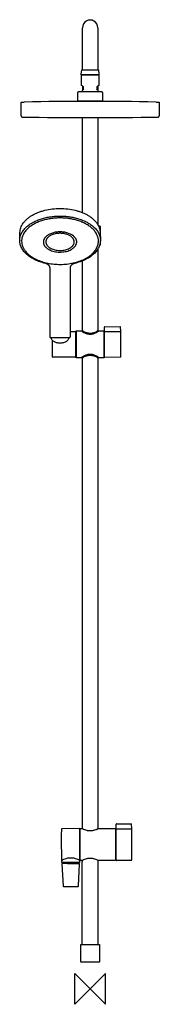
# Model space of a CAD drawing. Header units: millimetres. Extents: x -92 to 90, y -20 to 1262.
import ezdxf

# ---------------------------------------------------------------- set-up
doc = ezdxf.new("R2010")
doc.units = ezdxf.units.MM
doc.header["$MEASUREMENT"] = 0
doc.layers.add('ORIGIN', color=6, linetype='Continuous')
doc.layers.add('PLANNING', color=1, linetype='Continuous')

# ---------------------------------------------------------------- blocks, each defined once
blk = doc.blocks.new('130315_F')
at = {"layer": 'ORIGIN'}
blk.add_lwpolyline([(-20, -20), (-20, 20), (20, -20), (20, 20), (-20, -20)], dxfattribs=at)
at = {"layer": 'PLANNING'}
for p, q in [((-10, 1196.7), (-10, 1251.7)), ((10, 1251.7), (10, 1196.7)), ((-11.5, 1191.4), (-10.8, 1196.7)), ((-10.8, 1196.7), (10.8, 1196.7)), ((10.8, 1196.7), (11.5, 1191.4)), ((-11.5, 1190.4), (-11.5, 1191.4)), ((11.5, 1190.4), (-11.5, 1190.4)), ((-11.4, 1176.6), (-11.4, 1190.2)), ((-11.4, 1190.2), (11.4, 1190.2)), ((11.4, 1190.2), (11.4, 1176.6)), ((11.5, 1191.4), (11.5, 1190.4)), ((-16, 1156.3), (-16, 1167.5)), ((-15, 1168.5), (15, 1168.5)), ((-8.6, 1174.6), (-11.4, 1176.6)), ((-10, 1175.6), (-10, 1170.2)), ((-8.6, 1171.8), (-8.6, 1174.6)), ((11.4, 1176.6), (8.6, 1174.6)), ((8.6, 1174.6), (8.6, 1171.8)), ((10, 1175.6), (10, 1170.2)), ((16, 1167.5), (16, 1156.3)), ((-90, 1136.8), (-90, 1154.9)), ((-90, 1154.9), (-85.8, 1154.9)), ((15.7, 1156), (-15.7, 1156)), ((85.8, 1154.9), (90, 1154.9)), ((90, 1154.9), (90, 1136.8)), ((-10, 1010.9), (-10, 1134.9)), ((10, 1134.9), (10, 995.1)), ((10.9, 993.3), (12.5, 993.3)), ((13, 992.8), (13, 984)), ((-91.7, 975.5), (-91.4, 985)), ((13, 985), (13.3, 975.5)), ((-89.2, 973.9), (-89.2, 973.8)), ((-60.9, 972.7), (-60.9, 972.7)), ((-60.9, 972.7), (-60.9, 972.7)), ((-57.7, 972.9), (-57.7, 972.8)), ((-20.8, 972.8), (-20.8, 972.9)), ((-17.5, 972.7), (-17.5, 972.7)), ((-17.5, 972.7), (-17.5, 972.7)), ((10, 963.5), (10, 856.8)), ((10.8, 973.8), (10.8, 973.9)), ((12.5, 968.3), (12.2, 968.3)), ((13, 971.4), (13, 968.8)), ((-52.2, 849), (-52.2, 938.5)), ((-26.2, 938.5), (-26.2, 849)), ((-10, 856.8), (-10, 948)), ((18.7, 823), (18.7, 861.9)), ((19.2, 862.4), (19.3, 862.4)), ((19.3, 862.4), (19.3, 862.5)), ((19.3, 862.5), (39.2, 862.3, 0)), ((-27.7, 847.8), (-50.7, 847.8)), ((-26, 856.2), (-19.3, 856.2)), ((-19, 855.9), (-19, 822.9)), ((-19, 855.4), (-18.3, 855.4)), ((-11.1, 856.4), (-18.3, 856.4)), ((-18.3, 856.4), (-18.3, 822.4)), ((-11, 856.4), (-11, 856.8)), ((-11, 856.8), (-10, 856.8)), ((10, 856.8), (11, 856.8)), ((11, 856.8), (11, 856.4)), ((18.3, 856.4), (11.1, 856.4)), ((18.3, 822.4), (18.3, 856.4)), ((18.3, 855.4), (18.7, 855.4)), ((19.2, 856.3), (19.3, 856.3)), ((19.3, 856.3), (39.4, 856.2)), ((-49, 823), (-49, 844.5)), ((-37.8, 822.7), (-48.7, 822.7)), ((-19.3, 822.7), (-37.8, 822.7)), ((-18.3, 823.4), (-19, 823.4)), ((-18.3, 822.4), (-11.1, 822.4)), ((-11, 822.1), (-11, 822.5)), ((-10, 822.1), (-11, 822.1)), ((-10, 208.7), (-10, 822.1)), ((11, 822.1), (10, 822.1)), ((10, 822.1), (10, 208.7)), ((11, 822.5), (11, 822.1)), ((11.1, 822.4), (18.3, 822.4)), ((18.7, 823.4), (18.3, 823.4)), ((19.3, 822.5), (19.2, 822.5)), ((39.4, 822.6), (19.3, 822.4)), ((19.3, 822.4), (19.3, 822.5)), ((-13.9, 208.8), (-36.8, 208.5)), ((-13.3, 172.8), (-13.3, 208.2)), ((-13.3, 208), (-13, 208)), ((-13, 208.5), (-12.7, 208.8)), ((-13, 167.6), (-13, 208.5)), ((-12.7, 208.8), (-10.1, 208.8)), ((10.1, 208.8), (32.7, 208.8)), ((32.7, 208.8), (33, 208.5)), ((33, 208.5), (33, 167.6)), ((33, 208), (33.9, 208)), ((33.9, 167.8), (33.9, 214.5)), ((34.4, 215), (34.5, 215)), ((34.4, 208.6), (34.5, 208.6)), ((34.5, 215), (34.5, 215)), ((34.5, 215), (53.4, 214.8, 0)), ((34.5, 208.6), (53.6, 208.5)), ((-36.8, 164.8), (-36.8, 167.2)), ((-13.8, 167.2), (-13.8, 164.8)), ((-13.3, 168), (-13.3, 172.7)), ((-13.3, 168), (-13, 168)), ((-12.7, 167.3), (-13, 167.6)), ((-10.3, 167.3), (-12.7, 167.3)), ((-10.3, 167.3), (-10.3, 167)), ((-10.3, 167), (-10.3, 165.6)), ((10.3, 167), (10.3, 167.3)), ((10.4, 165.6), (10.3, 167)), ((32.7, 167.3), (10.4, 167.3)), ((33, 167.6), (32.7, 167.3)), ((33, 168), (33.9, 168)), ((34.5, 167.3), (34.4, 167.3)), ((53.6, 167.4), (34.5, 167.3)), ((34.5, 167.3), (34.5, 167.3)), ((-36.8, 163), (-35.3, 134)), ((-14.1, 164.5), (-36.5, 164.5)), ((-29.6, 163.5), (-36.3, 163.5)), ((-35.9, 164.5), (-35.9, 164.5)), ((-35.9, 164.5), (-35.9, 164.5)), ((-35.9, 164.5), (-35.8, 164.5)), ((-35.6, 164.2), (-35.6, 163.5)), ((-15.3, 134), (-13.8, 163)), ((-15, 164.2), (-15, 163.5)), ((-10.3, 58.3), (-10.3, 165.6)), ((-10.3, 165.6), (-10.3, 165.6)), ((10.3, 58.3), (10.4, 165.6)), ((-34.4, 133.5), (-32.2, 133.5)), ((-18.3, 133.5), (-15.8, 133.5)), ((-12, 57.7), (-11.7, 58)), ((-12, 35.3), (-12, 57.7)), ((-11.7, 58), (11.7, 58)), ((-10, 58), (-10.3, 58.3)), ((-10.3, 58.3), (-10.3, 58.3)), ((10.1, 58), (10.3, 58.3)), ((11.7, 58), (12, 57.7)), ((12, 57.7), (12, 35.3)), ((-11.7, 35), (-12, 35.3)), ((11.7, 35), (-11.7, 35)), ((12, 35.3), (11.7, 35))]:
    blk.add_line(p, q, dxfattribs=at)
for centre, radius, start, end in [((0, 1251.7), 10, 359.9971, 180.0029), ((-15, 1167.5), 0.998, 90, 180.2053), ((0.3, 1162.7), 12.7, 134.4996, 152.6679), ((-0.3, 1162.7), 12.7, 27.3321, 45.5004), ((15, 1167.5), 1, 359.9, 89.8947), ((0, -2572.9), 3728.7, 88.682, 91.318), ((-15.7, 1156.3), 0.3, 180.1158, 270.0911), ((15.7, 1156.3), 0.301, 270, 359.7931), ((-88.5, 1136.8), 1.5, 180, 269.3764), ((0, 9267.5), 8132.7, 269.37644, 270.62356), ((88.5, 1136.9), 1.52, 270.6236, 359.3764), ((12.5, 992.8), 0.5, 0, 90), ((-72.7, 974.8), 19, 180, 181.9682), ((-7.7, 974.8), 21, 358.1235, 359.9083), ((12.5, 968.8), 0.5, 270.0001, 359.9999), ((19.2, 861.9), 0.5, 90, 180), ((-19.3, 855.9), 0.25, 360, 89.94), ((19.2, 855.8), 0.5, 90, 179.5869), ((39.3, 855.7), 0.499, 1.3727, 89.5744), ((-48.7, 823), 0.3, 180, 269.9981), ((-19.3, 822.9), 0.25, 270, 0.06), ((19.2, 823), 0.5, 180, 270), ((39.3, 823.1), 0.501, 270.4999, 358.7981), ((429.5, 191.3), 467.2, 177.9481, 180.4094), ((-13.9, 208.2), 0.597, 4.4806, 90.5), ((34.4, 214.5), 0.5, 90, 180), ((34.4, 208.1), 0.5, 90, 179.6608), ((53.6, 208), 0.499, 1.4221, 89.6662), ((1358.1, 198), 1395.7, 180.4094, 181.2331), ((-37.1, 167.2), 0.3, 360, 76.7769), ((-13.5, 167.2), 0.3, 112.023, 180), ((-13.8, 168), 0.5, 291.9505, 0), ((34.4, 167.8), 0.5, 180, 270), ((53.6, 167.9), 0.5, 270.5, 358.7206), ((-36.5, 164.8), 0.3, 180, 266.2112), ((-36.3, 163), 0.5, 89.9931, 182.8621), ((-35.9, 164.2), 0.3, 0, 83.7852), ((-24.2, 13332.9), 13169.4, 269.97648, 270.04304), ((-14.7, 164.2), 0.3, 96.2148, 180), ((-14.3, 163), 0.5, 357.1018, 90.043), ((-14.1, 164.8), 0.324, 269.998, 355.8019), ((-34.8, 134), 0.5, 182.8621, 269.9708), ((-24.3, 20743.9), 20610.4, 269.97082, 270.0166), ((-15.8, 134), 0.516, 270.0349, 355.443)]:
    blk.add_arc(centre, radius, start, end, dxfattribs=at)
at = {"layer": 'PLANNING', "extrusion": (-0.000687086, -2.28324e-05, 1)}
blk.add_arc((39.2, 861.8, 0), 0.499, 1.6021, 89.5755, dxfattribs=at)
at = {"layer": 'PLANNING', "extrusion": (7.38447e-05, -1.54925e-06, 1)}
blk.add_arc((-751.1, 839.7, 0), 791.1, 358.7981, 1.6021, dxfattribs=at)
at = {"layer": 'PLANNING', "extrusion": (-0.001226, -3.89754e-05, 0.999999)}
blk.add_arc((53.4, 214.3, -0.1), 0.5, 1.6796, 89.4981, dxfattribs=at)
at = {"layer": 'PLANNING', "extrusion": (5.8325e-05, -1.30257e-06, 1)}
blk.add_arc((-845.1, 188, 0), 899.4, 358.7206, 1.6796, dxfattribs=at)
at = {"layer": 'PLANNING'}
for points, knots in [([(-91.4, 985), (-91.4, 986.1), (-91.1, 988.2), (-90.3, 991.3), (-88.9, 994.3), (-87.2, 997.2), (-84.9, 1000), (-82.3, 1002.6), (-79.2, 1005.1), (-75.8, 1007.3), (-72, 1009.4), (-67.9, 1011.2), (-63.6, 1012.7), (-57.4, 1014.5), (-49.2, 1016), (-39.2, 1016.6), (-29.2, 1016), (-21, 1014.5), (-14.9, 1012.7), (-10.5, 1011.2), (-6.4, 1009.4), (-2.6, 1007.3), (0.8, 1005.1), (3.8, 1002.6), (6.5, 1000), (8.7, 997.2), (10.5, 994.3), (11.9, 991.2), (12.7, 988.2), (12.9, 986.1), (13, 985)], [9.540327, 9.540327, 9.540327, 9.540327, 12.665185, 15.856937, 19.133046, 22.526488, 26.0867, 29.810724, 33.735065, 37.840312, 42.12404, 46.606495, 51.246065, 56.023522, 65.89777, 76.000685, 86.106934, 95.96856, 100.745539, 105.359252, 109.848458, 114.141746, 118.258335, 122.170493, 125.90874, 129.462221, 132.873758, 136.147696, 139.31833, 142.443684, 142.443684, 142.443684, 142.443684]), ([(-58.3, 944.8), (-60.7, 945.4), (-65.2, 946.7), (-71.6, 949.3), (-77.4, 952.5), (-82.3, 956.1), (-85.7, 959.6), (-87.8, 962.5), (-89.2, 964.7), (-90.2, 967), (-91, 969.4), (-91.5, 971.7), (-91.7, 973.3), (-91.7, 974.1)], [8.762552, 8.762552, 8.762552, 8.762552, 16.020157, 22.963421, 29.494895, 35.612971, 41.276016, 43.968682, 46.558946, 49.081354, 51.529172, 53.939151, 56.32774, 56.32774, 56.32774, 56.32774]), ([(-89.2, 973.8), (-89.2, 972.7), (-89, 970.4), (-88.1, 967), (-86.8, 964.3), (-85.5, 962.3), (-84.7, 961.2), (-84.3, 960.7)], [134.825238, 134.825238, 134.825238, 134.825238, 138.210769, 141.679812, 145.2734, 147.132414, 149.046337, 149.046337, 149.046337, 149.046337]), ([(-84.3, 960.7), (-83.7, 960), (-82.4, 958.4), (-80.1, 956.3), (-77.5, 954.3), (-74.7, 952.4), (-71.6, 950.7), (-67.1, 948.6), (-60.9, 946.4), (-53.1, 944.6), (-44.9, 943.6), (-36.5, 943.4), (-28.2, 944.1), (-20.2, 945.7), (-12.7, 948), (-7, 950.5), (-2.9, 952.9), (-0.1, 954.9), (2.4, 956.9), (4.6, 959.1), (6.4, 961.4), (8, 963.7), (9.2, 966.2), (10.1, 968.7), (10.7, 971.2), (10.8, 973), (10.8, 973.8)], [17.616331, 17.616331, 17.616331, 17.616331, 20.602983, 23.742277, 26.991909, 30.401546, 33.945363, 37.61484, 45.326731, 53.408961, 61.732656, 70.153041, 78.551099, 86.715784, 94.573716, 101.954612, 105.465961, 108.814041, 112.050425, 115.125527, 118.073768, 120.903591, 123.632781, 126.280391, 128.871111, 131.430006, 131.430006, 131.430006, 131.430006]), ([(-60.9, 972.7), (-60.9, 972.2), (-60.8, 971.2), (-60.4, 969.7), (-59.9, 968.6), (-59.3, 967.6), (-59, 967.2), (-58.8, 967)], [134.825238, 134.825238, 134.825238, 134.825238, 138.210769, 141.679812, 145.2734, 147.132414, 149.046337, 149.046337, 149.046337, 149.046337]), ([(-60.9, 972.7), (-60.9, 972.2), (-60.8, 971.2), (-60.4, 969.7), (-59.9, 968.6), (-59.3, 967.6), (-59, 967.2), (-58.8, 967)], [134.825238, 134.825238, 134.825238, 134.825238, 138.210769, 141.679812, 145.2734, 147.132414, 149.046337, 149.046337, 149.046337, 149.046337]), ([(-58.8, 967), (-58.5, 966.7), (-57.9, 966), (-56.9, 965.1), (-55.8, 964.2), (-54.6, 963.4), (-53.3, 962.6), (-51.3, 961.7), (-48.6, 960.8), (-45.2, 960), (-41.7, 959.5), (-38, 959.5), (-34.4, 959.8), (-30.9, 960.4), (-27.7, 961.4), (-25.2, 962.6), (-23.4, 963.6), (-22.2, 964.4), (-21.2, 965.3), (-20.2, 966.3), (-19.4, 967.3), (-18.7, 968.3), (-18.2, 969.4), (-17.8, 970.4), (-17.6, 971.5), (-17.5, 972.3), (-17.5, 972.7)], [17.616331, 17.616331, 17.616331, 17.616331, 20.602983, 23.742277, 26.991909, 30.401546, 33.945363, 37.61484, 45.326731, 53.408961, 61.732656, 70.153041, 78.551099, 86.715784, 94.573716, 101.954612, 105.465961, 108.814041, 112.050425, 115.125527, 118.073768, 120.903591, 123.632781, 126.280391, 128.871111, 131.430006, 131.430006, 131.430006, 131.430006]), ([(-58.8, 967), (-58.5, 966.7), (-57.9, 966), (-56.9, 965.1), (-55.8, 964.2), (-54.6, 963.4), (-53.3, 962.6), (-51.3, 961.7), (-48.6, 960.8), (-45.2, 960), (-41.7, 959.5), (-38, 959.5), (-34.4, 959.8), (-30.9, 960.4), (-27.7, 961.4), (-25.2, 962.6), (-23.4, 963.6), (-22.2, 964.4), (-21.2, 965.3), (-20.2, 966.3), (-19.4, 967.3), (-18.7, 968.3), (-18.2, 969.4), (-17.8, 970.4), (-17.6, 971.5), (-17.5, 972.3), (-17.5, 972.7)], [17.616331, 17.616331, 17.616331, 17.616331, 20.602983, 23.742277, 26.991909, 30.401546, 33.945363, 37.61484, 45.326731, 53.408961, 61.732656, 70.153041, 78.551099, 86.715784, 94.573716, 101.954612, 105.465961, 108.814041, 112.050425, 115.125527, 118.073768, 120.903591, 123.632781, 126.280391, 128.871111, 131.430006, 131.430006, 131.430006, 131.430006]), ([(-57.7, 972.8), (-57.7, 972.4), (-57.6, 971.6), (-57.3, 970.3), (-56.8, 969.3), (-56.3, 968.6), (-56, 968.2), (-55.9, 968)], [134.825238, 134.825238, 134.825238, 134.825238, 138.210769, 141.679812, 145.2734, 147.132414, 149.046337, 149.046337, 149.046337, 149.046337]), ([(-55.9, 968), (-55.7, 967.7), (-55.2, 967.2), (-54.3, 966.4), (-53.4, 965.6), (-52.3, 964.9), (-51.2, 964.3), (-49.5, 963.5), (-47.2, 962.7), (-44.4, 962), (-41.3, 961.7), (-38.2, 961.6), (-35.2, 961.9), (-32.2, 962.4), (-29.5, 963.3), (-27.3, 964.2), (-25.8, 965.1), (-24.8, 965.8), (-23.9, 966.6), (-23.1, 967.4), (-22.4, 968.2), (-21.8, 969.1), (-21.4, 970), (-21, 970.9), (-20.8, 971.9), (-20.8, 972.5), (-20.8, 972.8)], [17.616331, 17.616331, 17.616331, 17.616331, 20.602983, 23.742277, 26.991909, 30.401546, 33.945363, 37.61484, 45.326731, 53.408961, 61.732656, 70.153041, 78.551099, 86.715784, 94.573716, 101.954612, 105.465961, 108.814041, 112.050425, 115.125527, 118.073768, 120.903591, 123.632781, 126.280391, 128.871111, 131.430006, 131.430006, 131.430006, 131.430006]), ([(13.3, 974.1), (13.3, 973.3), (13.1, 971.7), (12.6, 969.4), (11.8, 967), (10.7, 964.7), (9.4, 962.5), (7.2, 959.6), (3.9, 956.1), (-1.1, 952.5), (-6.8, 949.3), (-13.2, 946.7), (-17.7, 945.4), (-20.1, 944.8)], [60.777933, 60.777933, 60.777933, 60.777933, 63.166523, 65.576501, 68.024319, 70.546728, 73.136991, 75.829657, 81.492703, 87.610779, 94.142253, 101.085516, 108.343121, 108.343121, 108.343121, 108.343121]), ([(-39.2, 840.9), (-40, 840.9), (-41.5, 841), (-43.7, 841.5), (-45.7, 842.2), (-47.4, 843.1), (-48.9, 844.3), (-50, 845.6), (-50.6, 846.9), (-50.7, 847.6), (-50.8, 847.8)], [116.860377, 116.860377, 116.860377, 116.860377, 119.567037, 122.207909, 124.736127, 127.116387, 129.309183, 131.34286, 133.248145, 134.012318, 134.012318, 134.012318, 134.012318]), ([(-27.7, 847.8), (-27.7, 847.6), (-27.9, 846.9), (-28.4, 845.6), (-29.5, 844.3), (-31, 843.1), (-32.7, 842.2), (-34.8, 841.5), (-36.9, 841), (-38.4, 840.9), (-39.2, 840.9)], [99.708382, 99.708382, 99.708382, 99.708382, 100.47408, 102.37705, 104.410875, 106.606736, 108.979404, 111.510615, 114.151409, 116.860377, 116.860377, 116.860377, 116.860377]), ([(11.1, 856.4), (10.9, 856.3), (9.8, 855.6), (8.3, 854.7), (6.6, 853.9), (5.1, 853.3), (3.8, 852.8), (2.1, 852.4), (0, 852.2), (-2.1, 852.4), (-3.8, 852.8), (-5.2, 853.3), (-6.6, 853.9), (-8.1, 854.6), (-9.6, 855.4), (-10.6, 856.1), (-11.1, 856.4)], [693.085171, 693.085171, 693.085171, 693.085171, 694.03795, 696.727573, 698.335227, 699.905493, 701.368265, 702.673965, 705.137384, 707.606396, 708.912881, 710.368749, 711.931241, 713.527722, 715.312536, 717.169654, 717.169654, 717.169654, 717.169654]), ([(10, 856.8), (9.8, 856.7), (8.9, 856.2), (7.2, 855.3), (5.3, 854.5), (3.6, 854), (2, 853.7), (0, 853.5), (-2, 853.7), (-3.5, 854), (-5.2, 854.5), (-6.9, 855.2), (-8.4, 855.9), (-9.3, 856.4), (-9.8, 856.6), (-10, 856.8)], [0, 0, 0, 0, 0.80355, 2.993682, 5.749768, 7.034938, 8.190444, 10.588969, 12.985137, 14.141272, 15.431276, 18.204901, 19.618893, 20.40608, 21.22852, 21.22852, 21.22852, 21.22852]), ([(-11.1, 822.4), (-10.9, 822.6), (-10.3, 822.9), (-9.3, 823.6), (-8.1, 824.3), (-6.6, 825), (-5.2, 825.6), (-3.8, 826.1), (-2.1, 826.5), (0, 826.7), (2.1, 826.5), (3.8, 826.1), (5.1, 825.6), (6.6, 825), (8.1, 824.3), (9.3, 823.6), (10.2, 823), (10.7, 822.7), (11, 822.5), (11.1, 822.4)], [620.650723, 620.650723, 620.650723, 620.650723, 621.606549, 622.508846, 624.291433, 625.889008, 627.455357, 628.912834, 630.219698, 632.69021, 635.155165, 636.458479, 637.91528, 639.4822, 641.084373, 642.874066, 643.783646, 644.280572, 644.735171, 644.735171, 644.735171, 644.735171]), ([(-10, 822.1), (-9.8, 822.2), (-8.9, 822.7), (-7.2, 823.6), (-5.2, 824.4), (-3.6, 824.8), (-2, 825.1), (0, 825.3), (2, 825.2), (3.5, 824.8), (5.2, 824.4), (7.2, 823.6), (8.9, 822.7), (9.8, 822.2), (10, 822.1)], [606.388971, 606.388971, 606.388971, 606.388971, 607.204218, 609.398071, 612.153567, 613.435014, 614.585873, 616.982452, 619.378601, 620.532213, 621.820493, 624.588869, 626.789012, 627.617551, 627.617551, 627.617551, 627.617551]), ([(-36.8, 208.5), (-36.9, 208.5), (-36.9, 208.5), (-37.1, 208.5), (-37.2, 208.5), (-37.3, 208.3), (-37.3, 208.2), (-37.3, 208.1), (-37.3, 208.1)], [60.0662647, 60.0662647, 60.0662647, 60.0662647, 60.1970024, 60.2970575, 60.4709759, 60.6455454, 60.7445262, 60.8741996, 60.8741996, 60.8741996, 60.8741996]), ([(-10.1, 208.8), (-9.3, 208.3), (-7.6, 207.6), (-5.4, 206.9), (-3.7, 206.5), (-2, 206.2), (0, 206.1), (2, 206.2), (3.6, 206.5), (5.3, 206.8), (7, 207.4), (8.5, 208), (9.3, 208.4), (9.8, 208.6), (10, 208.7), (10.1, 208.8)], [1100.652661, 1100.652661, 1100.652661, 1100.652661, 1103.451584, 1106.173677, 1107.45661, 1108.807961, 1111.201994, 1113.593153, 1114.748652, 1116.032399, 1118.780119, 1120.167311, 1120.930082, 1121.340824, 1121.707238, 1121.707238, 1121.707238, 1121.707238]), ([(-37.3, 167.9), (-37.3, 167.9), (-37.3, 167.8), (-37.3, 167.6), (-37.2, 167.5), (-37.1, 167.5), (-37.1, 167.5), (-37, 167.5)], [101.0083824, 101.0083824, 101.0083824, 101.0083824, 101.1945714, 101.3384186, 101.4656354, 101.533493, 101.6075283, 101.6075283, 101.6075283, 101.6075283]), ([(-37, 167.5), (-37, 167.5), (-37, 167.5), (-37, 167.5), (-37, 167.5), (-36.9, 167.5), (-36.9, 167.6), (-36.8, 167.6)], [101.6075283, 101.6075283, 101.6075283, 101.6075283, 101.6296492, 101.6296492, 101.8842148, 101.8842148, 102.1387785, 102.1387785, 102.1387785, 102.1387785]), ([(-36.8, 167.6), (-36.2, 167.9), (-34.7, 168.7), (-31.7, 169.9), (-30.5, 170.3), (-28, 170.8), (-26.7, 170.9), (-25.3, 170.9)], [102.138778, 102.138778, 102.138778, 102.138778, 102.638778, 102.638778, 102.888778, 102.888778, 103.138778, 103.138778, 103.138778, 103.138778]), ([(-25.3, 170.9), (-23.9, 170.9), (-22.6, 170.8), (-20.1, 170.3), (-18.9, 169.9), (-15.9, 168.7), (-14.4, 167.9), (-13.8, 167.6)], [103.138778, 103.138778, 103.138778, 103.138778, 103.388778, 103.388778, 103.638778, 103.638778, 104.138778, 104.138778, 104.138778, 104.138778]), ([(10.4, 167.3), (10.1, 167.4), (9.2, 167.8), (7.4, 168.6), (5.4, 169.3), (3.7, 169.7), (2.1, 169.9), (0, 170.1), (-2, 169.9), (-3.6, 169.7), (-5.4, 169.3), (-7.4, 168.6), (-9.2, 167.8), (-10.1, 167.4), (-10.3, 167.3)], [1208.403969, 1208.403969, 1208.403969, 1208.403969, 1209.216186, 1211.424088, 1214.239784, 1215.555868, 1216.738376, 1219.190578, 1221.649682, 1222.841785, 1224.170626, 1226.993494, 1229.207209, 1230.026469, 1230.026469, 1230.026469, 1230.026469])]:
    blk.add_open_spline(points, degree=3, knots=knots, dxfattribs=at)
for points, weights in [([(-91.7, 974.8), (-91.7, 1006.4), (-39.2, 1006.4)], [1, 0.707106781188, 1]), ([(-39.2, 1004), (-89.2, 1004), (-89.2, 973.9)], [1, 0.707106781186, 1]), ([(-39.2, 1006.4), (13.3, 1006.4), (13.3, 974.8)], [1, 0.707107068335, 0.999999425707]), ([(10.8, 973.9), (10.8, 1004), (-39.2, 1004)], [1, 0.707106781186, 1]), ([(-39.2, 985.8), (-60.9, 985.8), (-60.9, 972.7)], [1, 0.707106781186, 1]), ([(-39.2, 985.8), (-60.9, 985.8), (-60.9, 972.7)], [1, 0.707106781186, 1]), ([(-39.2, 984), (-57.7, 984), (-57.7, 972.9)], [1, 0.707106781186, 1]), ([(-17.5, 972.7), (-17.5, 985.8), (-39.2, 985.8)], [1, 0.707106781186, 1]), ([(-17.5, 972.7), (-17.5, 985.8), (-39.2, 985.8)], [1, 0.707106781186, 1]), ([(-20.8, 972.9), (-20.8, 984), (-39.2, 984)], [1, 0.707106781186, 1]), ([(-52.2, 938.5), (-52.2, 943.3), (-58.3, 944.8)], [1, 0.844492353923, 1]), ([(-20.1, 944.8), (-26.2, 943.4), (-26.2, 938.5)], [1, 0.844492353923, 1]), ([(-50.7, 847.8), (-52.2, 847.8), (-52.2, 848.9)], [1, 0.716542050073, 1]), ([(-26.2, 848.9), (-26.3, 847.8), (-27.7, 847.8)], [1, 0.716542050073, 1])]:
    blk.add_rational_spline(points, weights, degree=2, dxfattribs=at)
blk.add_open_spline([(-13.8, 167.6), (-13.7, 167.5), (-13.6, 167.5), (-13.6, 167.5)], degree=3, dxfattribs=at)

msp = doc.modelspace()

# ---------------------------------------------------------------- block references
msp.add_blockref('130315_F', (0, 0))

doc.saveas('drawing.dxf')
